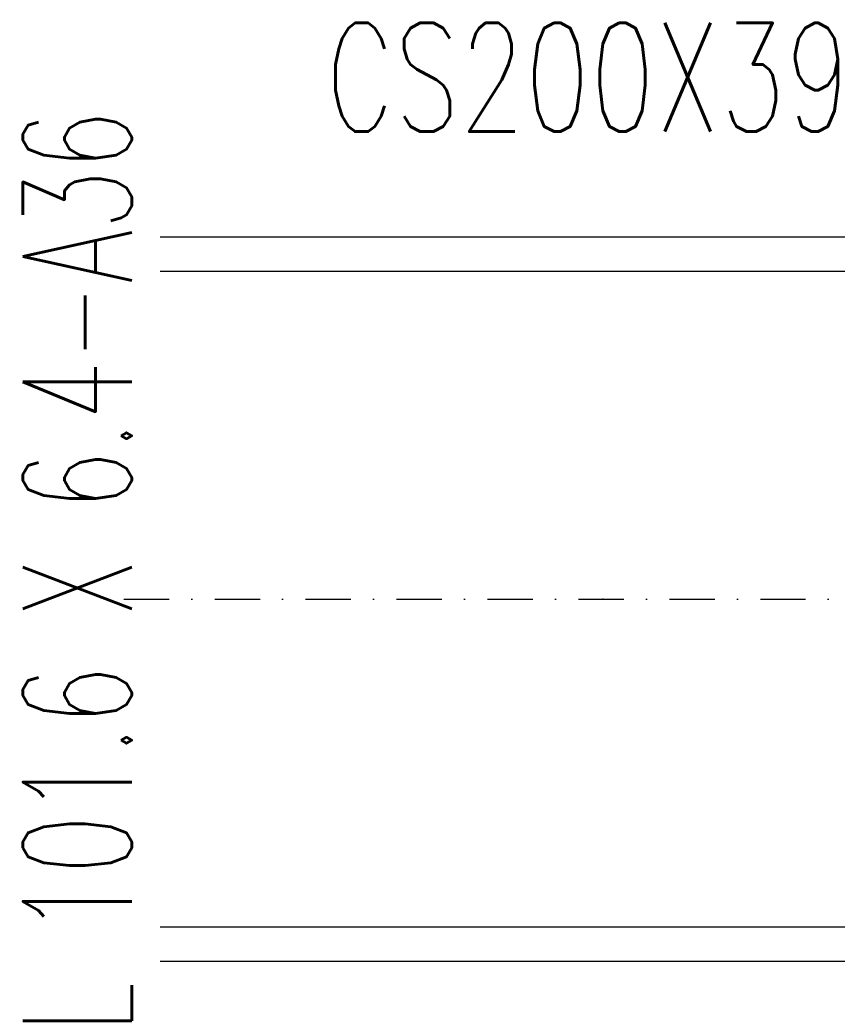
# Model space of a CAD drawing. Header units: feet. Extents: x 14665 to 61549, y 27474 to 37127.
# Tile 28 of 37: x 43701 to 43926, y 31511 to 31783. Entities that reach past the tile are written whole.
import ezdxf
from ezdxf.enums import TextEntityAlignment as Align

# ---------------------------------------------------------------- set-up
doc = ezdxf.new("R2010")
doc.units = ezdxf.units.FT
doc.header["$LTSCALE"] = 25
doc.header["$MEASUREMENT"] = 0
doc.linetypes.add('DASHDOT', pattern=[1, 0.5, -0.25, 0, -0.25])
doc.layers.get('0').update_dxf_attribs({"linetype": 'CONTINUOUS'})
for name, color, linetype in [('A', 2, 'DASHDOT'), ('FORIR', 4, 'CONTINUOUS'), ('G', 3, 'CONTINUOUS'), ('TXT1', 7, 'CONTINUOUS')]:
    doc.layers.add(name, color=color, linetype=linetype)
doc.styles.add('1', font='romans', dxfattribs={"width": 0.7, "height": 30})

# ---------------------------------------------------------------- blocks, each defined once
blk = doc.blocks.new('3D_INFOPOS')
blk.add_point((0, 0))
at = {"layer": 'FORIR', "flags": 1}
for tag, p in [('POS_PEZ', (7.55, -4.31)), ('MAT_PRO', (7.55, -11.94))]:
    blk.add_attdef(tag, p, '', height=5.26, dxfattribs=at)
blk = doc.blocks.new('3D_INFOM')
blk.add_point((0, 0))
at = {"layer": 'FORIR', "flags": 1}
for tag, p in [('MARK', (7.552, -4.31)), ('NUM_DIS', (7.552, -11.676)), ('NOT_PEZ', (45.733, -11.676)), ('QTA_PEZ', (7.552, -18.545)), ('TIP_PEZ', (45.733, -18.545)), ('TRA_PEZ', (7.552, -26.33)), ('COS_PEZ', (45.733, -26.33)), ('DES_PEZ', (7.552, -33.752))]:
    blk.add_attdef(tag, p, '', height=5, dxfattribs=at)

msp = doc.modelspace()

# ---------------------------------------------------------------- linework, layer by layer
at = {"layer": 'A'}
msp.add_line((43729.24, 31623.21), (44000.24, 31623.21), dxfattribs=at)
at = {"layer": 'G'}
for p, q in [((43739.24, 31723.21), (44151.84, 31723.21)), ((43739.24, 31713.71), (44048.09, 31713.71)), ((43739.24, 31532.71), (44048.09, 31532.71)), ((43739.24, 31523.21), (44151.84, 31523.21))]:
    msp.add_line(p, q, dxfattribs=at)

# ---------------------------------------------------------------- block references
msp.add_blockref('3D_INFOPOS', (43861.5, 31623.21))
at = {"xscale": 10, "yscale": 10, "zscale": 10}
msp.add_blockref('3D_INFOM', (43861.5, 31623.21), dxfattribs=at)

# ---------------------------------------------------------------- texts
at = {"layer": 'TXT1', "color": 7, "style": '1', "width": 0.7}
msp.add_text('CS200X39-A36', height=30, dxfattribs=at).set_placement((43895.24, 31743.21), align=Align.BOTTOM_CENTER)
msp.add_text('L 101.6 X 6.4-A36', height=30, rotation=90, dxfattribs=at).set_placement((43740.42, 31619.3), align=Align.BOTTOM_CENTER)

doc.saveas('drawing.dxf')
